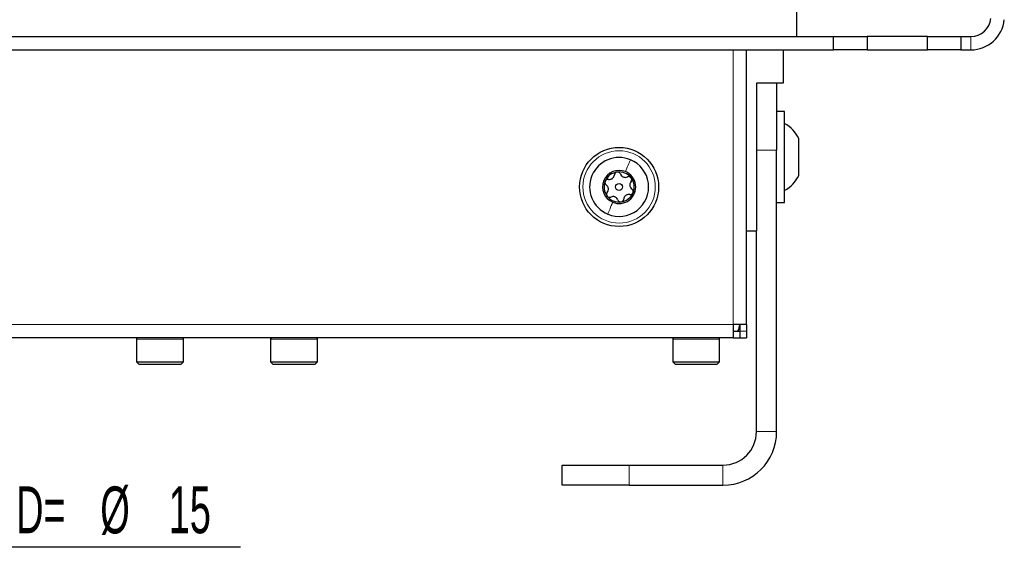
# Paper-space layout 'Blatt5' of a CAD drawing. Header units: millimetres. Extents: x 5 to 418, y 2 to 292.
# Tile 8 of 29: x 250 to 323, y 101 to 142. Entities that reach past the tile are written whole.
import ezdxf

# ---------------------------------------------------------------- set-up
doc = ezdxf.new("R2010")
doc.units = ezdxf.units.MM
doc.layers.add('SLD-0', color=7, linetype='Continuous')
doc.styles.add('SLDTEXTSTYLE0', font='TXT', dxfattribs={"width": 0.605})
doc.dimstyles.new('SLDDIMSTYLE7', dxfattribs={"dimtxt": 3.5, "dimasz": 3.302, "dimexe": 0, "dimexo": 0.0625, "dimgap": 0.875, "dimtad": 1, "dimlfac": 2, "dimrnd": 1e-09, "dimzin": 12, "dimdsep": 46, "dimtxsty": 'SLDTEXTSTYLE0', "dimsah": 1, "dimcen": 0.09, "dimadec": 0, "dimazin": 3, "dimtfac": 1, "dimtmove": 0, "dimatfit": 0, "dimfxl": 1, "dimfrac": 2, "dimtolj": 1, "dimtzin": 12, "dimarcsym": 0})

# ---------------------------------------------------------------- blocks, each defined once
blk = doc.blocks.new('_D_29')
at = {"layer": 'SLD-0', "color": 7}
for p, q in [((234.68, 123.307), (234.68, 101.45)), ((242.18, 123.307), (242.18, 101.45)), ((234.68, 102.45), (228.33, 102.45)), ((234.68, 102.45), (242.18, 102.45)), ((242.18, 102.45), (266.422, 102.45))]:
    blk.add_line(p, q, dxfattribs=at)
for points in [[(234.68, 102.45), (231.378, 102.958), (231.378, 101.942)], [(242.18, 102.45), (245.482, 101.942), (245.482, 102.958)]]:
    blk.add_solid(points, dxfattribs=at)
at = {"layer": 'SLD-0', "color": 7, "char_height": 3.5, "attachment_point": 1, "style": 'SLDTEXTSTYLE0'}
for s, insert in [('D=', (249.692, 106.971)), ('%%c', (255.972, 106.961)), ('15', (261.075, 106.971))]:
    blk.add_mtext(s, dxfattribs=dict(at, insert=insert))

psp = doc.layouts.new('Blatt5')

# ---------------------------------------------------------------- linework, layer by layer
at = {"color": 7, "linetype": 'Continuous', "lineweight": 25}
for p, q in [((307.9299, 140.557), (307.9299, 155.057)), ((140.1799, 140.557), (310.6799, 140.557)), ((310.6799, 139.557), (310.6799, 140.557)), ((310.6799, 140.557), (313.1799, 140.557)), ((313.1799, 140.557), (313.1799, 139.557)), ((317.6799, 140.557), (313.1799, 140.557)), ((317.6799, 139.557), (317.6799, 140.557)), ((317.6799, 140.557), (320.1799, 140.557)), ((320.1799, 140.557), (320.1799, 139.557)), ((320.1799, 140.557), (320.9299, 140.557)), ((140.1799, 139.557), (310.6799, 139.557)), ((304.1849, 119.057), (304.1849, 139.557)), ((306.9299, 139.557), (306.9299, 137.057)), ((313.1799, 139.557), (310.6799, 139.557)), ((313.1799, 139.557), (317.6799, 139.557)), ((320.1799, 139.557), (317.6799, 139.557)), ((320.1799, 139.557), (320.9299, 139.557)), ((306.9299, 137.057), (304.9299, 137.057)), ((304.9299, 137.057), (304.9299, 126.057)), ((306.4299, 137.057), (306.4299, 132.057)), ((307.0299, 134.957), (306.4299, 134.957)), ((307.0299, 128.157), (307.0299, 134.957)), ((308.0799, 130.182), (308.0799, 132.932)), ((306.4299, 111.057), (306.4299, 132.057)), ((306.4299, 128.157), (307.0299, 128.157)), ((304.1849, 126.057), (304.9299, 126.057)), ((304.9299, 111.057), (304.9299, 126.057)), ((304.1849, 119.057), (303.1849, 119.057)), ((303.1849, 119.057), (303.1849, 118.057)), ((303.6849, 119.057), (303.6849, 118.557)), ((304.1849, 119.057), (304.1849, 118.557)), ((303.1849, 118.557), (303.6799, 118.557)), ((303.6799, 118.557), (303.6799, 118.057)), ((303.6849, 118.557), (303.6849, 118.057)), ((304.1849, 118.557), (304.1849, 118.057)), ((303.1849, 118.057), (243.6799, 118.057)), ((258.6799, 118.057), (258.6799, 117.957)), ((258.6799, 117.957), (258.6799, 116.257)), ((262.1799, 117.957), (262.1799, 118.057)), ((262.1799, 116.257), (262.1799, 117.957)), ((268.6799, 118.057), (268.6799, 117.957)), ((268.6799, 117.957), (268.6799, 116.257)), ((272.1799, 117.957), (272.1799, 118.057)), ((272.1799, 116.257), (272.1799, 117.957)), ((298.6799, 118.057), (298.6799, 117.957)), ((298.6799, 117.957), (298.6799, 116.257)), ((302.1799, 117.957), (302.1799, 118.057)), ((302.1799, 116.257), (302.1799, 117.957)), ((303.1849, 118.057), (303.6799, 118.057)), ((303.6849, 118.057), (304.1849, 118.057)), ((258.6799, 116.257), (258.8799, 116.057)), ((258.6799, 116.257), (261.8873, 116.257)), ((261.8873, 116.257), (262.1799, 116.257)), ((261.9799, 116.057), (262.1799, 116.257)), ((268.6799, 116.257), (268.8799, 116.057)), ((268.6799, 116.257), (269.9144, 116.257)), ((269.9144, 116.257), (272.1799, 116.257)), ((271.9799, 116.057), (272.1799, 116.257)), ((298.6799, 116.257), (298.8799, 116.057)), ((298.6799, 116.257), (302.1799, 116.257)), ((301.9799, 116.057), (302.1799, 116.257)), ((261.7207, 116.057), (258.8799, 116.057)), ((261.9799, 116.057), (261.7207, 116.057)), ((269.9733, 116.057), (268.8799, 116.057)), ((271.9799, 116.057), (269.9733, 116.057)), ((301.9799, 116.057), (298.8799, 116.057)), ((290.4299, 107.057), (290.4299, 108.557)), ((290.4299, 108.557), (295.4299, 108.557)), ((295.4299, 108.557), (302.4299, 108.557)), ((295.4299, 107.057), (290.4299, 107.057)), ((295.4299, 107.057), (302.4299, 107.057))]:
    psp.add_line(p, q, dxfattribs=at)
at = {"color": 7, "linetype": 'Continuous', "lineweight": 18}
for p, q in [((320.9299, 139.557), (320.9299, 140.557)), ((303.1849, 119.057), (303.1849, 139.557)), ((306.4299, 132.057), (304.9299, 132.057)), ((303.1849, 119.057), (243.6799, 119.057)), ((303.6849, 118.557), (304.1849, 118.557)), ((261.8873, 117.957), (258.6799, 117.957)), ((262.1799, 117.957), (261.8873, 117.957)), ((269.9144, 117.957), (268.6799, 117.957)), ((272.1799, 117.957), (269.9144, 117.957)), ((302.1799, 117.957), (298.6799, 117.957)), ((304.9299, 111.057), (306.4299, 111.057)), ((295.4299, 108.557), (295.4299, 107.057)), ((302.4299, 108.557), (302.4299, 107.057))]:
    psp.add_line(p, q, dxfattribs=at)
at = {"color": 7, "linetype": 'Continuous', "lineweight": 25}
for radius in [2.95, 0.259]:
    psp.add_circle((294.6799, 129.3205), radius, dxfattribs=at)
at = {"color": 7, "linetype": 'Continuous', "lineweight": 18}
psp.add_circle((294.6799, 129.3205), 2.7, dxfattribs=at)
at = {"color": 7, "linetype": 'Continuous', "lineweight": 25}
for centre, radius, start, end in [((320.9299, 142.057), 1.5, 270, 354.26083), ((320.9299, 142.057), 2.5, 270, 354.26083), ((305.816, 131.8715), 2.5, 25.099917, 60.950215), ((294.6799, 129.3205), 2.2, 67.395257, 247.395257), ((294.6799, 129.3205), 2.2, 247.395257, 67.395257), ((294.6799, 129.3205), 1.2375, 67.395257, 247.395257), ((294.6799, 129.3205), 1.125, 97.395257, 157.395257), ((294.6799, 129.3205), 1.2375, 247.395257, 67.395257), ((294.6799, 129.3205), 1.125, 37.395257, 97.395257), ((305.816, 131.2425), 2.5, 299.049785, 334.900083), ((294.6799, 129.3205), 1.125, 157.395257, 217.395257), ((294.6799, 129.3205), 1.125, 337.395257, 37.395257), ((294.6799, 129.3205), 1.125, 217.395257, 277.395257), ((294.6799, 129.3205), 1.125, 277.395257, 337.395257), ((302.6799, 119.057), 1, 330, 0), ((258.7799, 117.957), 0.1, 90, 180), ((262.0799, 117.957), 0.1, 0, 90), ((268.7799, 117.957), 0.1, 90, 180), ((272.0799, 117.957), 0.1, 0, 90), ((298.7799, 117.957), 0.1, 90, 180), ((302.0799, 117.957), 0.1, 0, 90), ((302.4299, 111.057), 4, 270, 0), ((302.4299, 111.057), 2.5, 270, 0)]:
    psp.add_arc(centre, radius, start, end, dxfattribs=at)
at = {"color": 7, "linetype": 'Continuous', "lineweight": 18}
for points in [[(295.5256, 131.3515), (295.4735, 131.2266), (295.3695, 130.9767), (295.2269, 130.6342), (295.1556, 130.463)], [(293.8343, 127.2895), (293.8863, 127.4145), (293.9904, 127.6644), (294.133, 128.0069), (294.2043, 128.1781)]]:
    psp.add_open_spline(points, degree=3, dxfattribs=at)
at = {"color": 7, "linetype": 'Continuous', "lineweight": 25}
for points, knots in [([(293.8853, 129.8885), (293.9363, 129.8855), (294.0129, 129.881), (294.1165, 129.9181), (294.1893, 129.9614), (294.2504, 130.0202), (294.314, 130.1107), (294.3298, 130.1861), (294.3403, 130.2363)], [0, 0, 0, 0, 0.249201, 0.3743378, 0.4989316, 0.6240084, 0.74976, 1, 1, 1, 1]), ([(294.5351, 130.4362), (294.5093, 130.4301), (294.4578, 130.4179), (294.3963, 130.3687), (294.354, 130.3063), (294.3449, 130.2597), (294.3403, 130.2363)], [0, 0, 0, 0, 0.2498571, 0.4994664, 0.7490114, 1, 1, 1, 1]), ([(294.7745, 130.2927), (294.7642, 130.314), (294.7436, 130.3567), (294.6867, 130.4063), (294.6146, 130.4383), (294.5616, 130.4369), (294.5351, 130.4362)], [0, 0, 0, 0, 0.2498071, 0.5000551, 0.7503094, 1, 1, 1, 1]), ([(294.7745, 130.2927), (294.7974, 130.247), (294.8318, 130.1785), (294.9157, 130.1073), (294.9896, 130.0659), (295.0711, 130.0424), (295.1812, 130.0325), (295.2545, 130.0566), (295.3032, 130.0726)], [0, 0, 0, 0, 0.2491679, 0.3743031, 0.4989033, 0.6239875, 0.7497462, 1, 1, 1, 1]), ([(295.5737, 130.0037), (295.5555, 130.0231), (295.5192, 130.0616), (295.4458, 130.0902), (295.3706, 130.0957), (295.3257, 130.0803), (295.3032, 130.0726)], [0, 0, 0, 0, 0.25003302, 0.49963153, 0.74922769, 1, 1, 1, 1]), ([(293.6414, 129.7529), (293.6337, 129.7275), (293.6185, 129.6768), (293.6304, 129.599), (293.6633, 129.5311), (293.6991, 129.4999), (293.717, 129.4843)], [0, 0, 0, 0, 0.2499907, 0.4996106, 0.7491271, 1, 1, 1, 1]), ([(293.8853, 129.8885), (293.8617, 129.8903), (293.8144, 129.8937), (293.7431, 129.8693), (293.6793, 129.8229), (293.654, 129.7762), (293.6414, 129.7529)], [0, 0, 0, 0, 0.2498519, 0.4999015, 0.7501147, 1, 1, 1, 1]), ([(293.7907, 128.9163), (293.8188, 128.959), (293.861, 129.0231), (293.8807, 129.1314), (293.8796, 129.216), (293.8592, 129.2983), (293.8126, 129.3987), (293.7552, 129.4501), (293.717, 129.4843)], [0, 0, 0, 0, 0.2491995, 0.3743362, 0.4989302, 0.6240074, 0.7497593, 1, 1, 1, 1]), ([(295.5692, 129.7247), (295.5411, 129.6821), (295.4988, 129.618), (295.4792, 129.5097), (295.4802, 129.425), (295.5007, 129.3427), (295.5472, 129.2424), (295.6047, 129.191), (295.6429, 129.1567)], [0, 0, 0, 0, 0.2491995, 0.3743362, 0.4989302, 0.6240074, 0.7497593, 1, 1, 1, 1]), ([(295.5692, 129.7247), (295.5825, 129.7443), (295.6091, 129.7835), (295.6236, 129.8575), (295.6153, 129.9359), (295.5876, 129.9811), (295.5737, 130.0037)], [0, 0, 0, 0, 0.2498147, 0.4999078, 0.7501201, 1, 1, 1, 1]), ([(293.7907, 128.9163), (293.7774, 128.8968), (293.7508, 128.8576), (293.7363, 128.7835), (293.7446, 128.7052), (293.7723, 128.6599), (293.7862, 128.6373)], [0, 0, 0, 0, 0.2498147, 0.4999078, 0.7501201, 1, 1, 1, 1]), ([(293.7862, 128.6373), (293.8044, 128.618), (293.8407, 128.5794), (293.9141, 128.5509), (293.9893, 128.5454), (294.0341, 128.5608), (294.0566, 128.5685)], [0, 0, 0, 0, 0.250033, 0.4996315, 0.7492277, 1, 1, 1, 1]), ([(294.5854, 128.3483), (294.5625, 128.394), (294.5281, 128.4626), (294.4441, 128.5338), (294.3703, 128.5752), (294.2888, 128.5987), (294.1786, 128.6085), (294.1054, 128.5845), (294.0566, 128.5685)], [0, 0, 0, 0, 0.2491679, 0.3743031, 0.4989033, 0.6239875, 0.7497462, 1, 1, 1, 1]), ([(295.4746, 128.7525), (295.4236, 128.7555), (295.347, 128.7601), (295.2434, 128.7229), (295.1706, 128.6797), (295.1095, 128.6209), (295.0459, 128.5304), (295.0301, 128.4549), (295.0196, 128.4047)], [0, 0, 0, 0, 0.249201, 0.3743378, 0.4989316, 0.6240084, 0.74976, 1, 1, 1, 1]), ([(295.4746, 128.7525), (295.4982, 128.7508), (295.5454, 128.7474), (295.6168, 128.7718), (295.6805, 128.8182), (295.7059, 128.8648), (295.7185, 128.8881)], [0, 0, 0, 0, 0.2498519, 0.4999015, 0.7501147, 1, 1, 1, 1]), ([(295.7185, 128.8881), (295.7261, 128.9135), (295.7414, 128.9643), (295.7294, 129.0421), (295.6966, 129.11), (295.6608, 129.1411), (295.6429, 129.1567)], [0, 0, 0, 0, 0.2499907, 0.4996106, 0.7491271, 1, 1, 1, 1]), ([(294.5854, 128.3483), (294.5957, 128.327), (294.6163, 128.2844), (294.6732, 128.2348), (294.7452, 128.2028), (294.7983, 128.2042), (294.8247, 128.2049)], [0, 0, 0, 0, 0.2498071, 0.5000551, 0.7503094, 1, 1, 1, 1]), ([(294.8247, 128.2049), (294.8505, 128.211), (294.9021, 128.2232), (294.9635, 128.2724), (295.0059, 128.3348), (295.015, 128.3813), (295.0196, 128.4047)], [0, 0, 0, 0, 0.24985708, 0.49946639, 0.74901135, 1, 1, 1, 1])]:
    psp.add_open_spline(points, degree=3, knots=knots, dxfattribs=at)

# ---------------------------------------------------------------- dimensions: what is measured, and where the dimension line sits
at = {"layer": 'SLD-0', "color": 7}
dim = psp.add_linear_dim(base=(242.1799, 102.4497), p1=(234.6799, 123.307), p2=(242.1799, 123.307), text='D=%%c<>', dimstyle='SLDDIMSTYLE7', dxfattribs=at)
dim.commit()
dim.dimension.update_dxf_attribs({"geometry": '_D_29', "text_midpoint": (258.0571, 102.4497), "dimtype": 160})

doc.saveas('drawing.dxf')
